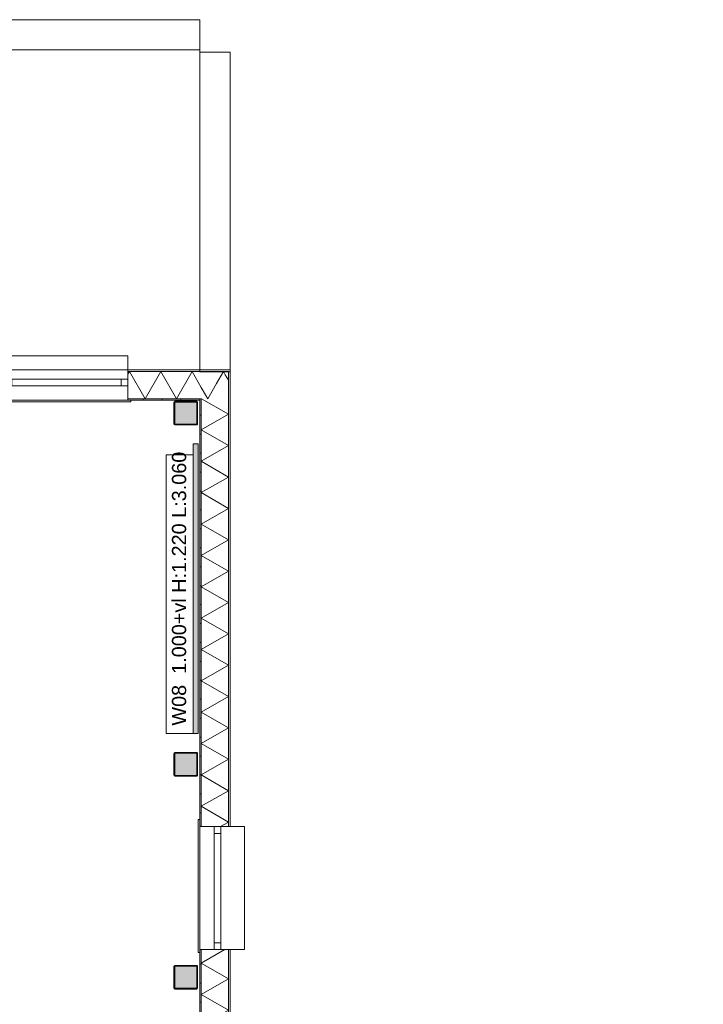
# Model space of a CAD drawing. Header units: millimetres. Extents: x -850 to 154668, y -24973 to 71030.
# Tile 130 of 212: x 23696 to 30920, y 60377 to 70780. Entities that reach past the tile are written whole.
import ezdxf

# ---------------------------------------------------------------- set-up
doc = ezdxf.new("R2010")
doc.units = ezdxf.units.MM
doc.header["$MEASUREMENT"] = 0
for name, color, linetype in [('42 Binnenwandafw', 7, 'Continuous'), ('42 Binnenwandafw Doorsnede-arcering', 7, 'Continuous'), ('Info Wandafwerking aanduiding', 7, 'Continuous'), ('New_21 Buitenwanden', 7, 'Continuous'), ('New_21 Buitenwanden Doorsnede-arcering', 7, 'Continuous'), ('New_21 Buitenwanden Laagscheidingslijnen', 7, 'Continuous'), ('New_21 Buitenwanden Ramen', 7, 'Continuous'), ('New_23 Vloeren', 7, 'Continuous'), ('New_Z Ruimtefuncties Zone omranding', 7, 'Continuous'), ('S-COLS-____-OTLN.RVT S', 7, 'Continuous'), ('S-COLS-____-OTLN.RVT S 2D arcering', 7, 'Continuous')]:
    doc.layers.add(name, color=color, linetype=linetype)
doc.styles.add('GENERATED_STYLE_1', font='txt')
pattern_1 = [(270, (0, 0), (200, 0), [])]
pattern_2 = [(180, (0, 0), (0, 200), [])]

# ---------------------------------------------------------------- blocks, each defined once
blk = doc.blocks.new('Slab_2_2', base_point=(1, 67080))
at = {"layer": 'New_23 Vloeren', "color": 1, "linetype": 'Continuous', "lineweight": 0, "flags": 128}
blk.add_lwpolyline([(1, 67080), (25601, 67080), (25601, 70460), (1, 70460)], close=True, dxfattribs=at)
blk = doc.blocks.new('Slab_3_2', base_point=(0, 51155))
at = {"layer": 'New_23 Vloeren', "color": 1, "linetype": 'Continuous', "lineweight": 0, "flags": 128}
blk.add_lwpolyline([(2, 17060), (0, 51155), (0, 51155), (0, 66760), (25600, 66760), (25600, 49880), (31400, 49880)], dxfattribs=at)
blk = doc.blocks.new('Wall_34_2', base_point=(25600, 67058))
at = {"layer": 'New_21 Buitenwanden', "color": 8, "linetype": 'Continuous', "lineweight": 0, "true_color": 0x778488, "flags": 128}
for points in [[(25615, 70438), (25600, 70438)], [(25600, 70438), (25600, 67058)], [(25902, 70438), (25615, 70438)], [(25615, 70438), (25615, 70438)], [(25920, 70438), (25902, 70438)], [(25902, 70438), (25902, 70438)], [(25920, 67058), (25920, 70438)], [(25615, 67058), (25600, 67058)], [(25902, 67058), (25615, 67058)], [(25615, 67058), (25615, 67058)], [(25920, 67058), (25902, 67058)], [(25902, 67058), (25902, 67058)]]:
    blk.add_lwpolyline(points, dxfattribs=at)
blk = doc.blocks.new('*X863')
at = {"layer": 'New_21 Buitenwanden Doorsnede-arcering', "linetype": 'Continuous', "lineweight": 0, "true_color": 0xe9ebeb}
for points in [[(24840, 67062), (24903, 67062), (24903, 67062), (24840, 67062)], [(25053, 67062), (25053, 67062), (25203, 67062), (25203, 67062)], [(25353, 67062), (25353, 67062), (25503, 67062), (25503, 67062)], [(25653, 67062), (25653, 67062), (25803, 67062), (25803, 67062)]]:
    blk.add_hatch(color=254, dxfattribs=at).paths.add_polyline_path(points)
blk = doc.blocks.new('*X873')
at = {"layer": 'New_21 Buitenwanden Doorsnede-arcering', "linetype": 'Continuous', "lineweight": 0, "true_color": 0xe9ebeb}
for points in [[(24840, 66775), (24903, 66775), (24903, 66775), (24840, 66775)], [(25053, 66775), (25053, 66775), (25203, 66775), (25203, 66775)], [(25353, 66775), (25353, 66775), (25503, 66775), (25503, 66775)]]:
    blk.add_hatch(color=254, dxfattribs=at).paths.add_polyline_path(points)
blk = doc.blocks.new('*X875')
at = {"layer": 'New_21 Buitenwanden Doorsnede-arcering', "color": 254, "linetype": 'Continuous', "lineweight": 0, "true_color": 0xe9ebeb}
for p, q in [((25849, 67062), (25777, 66937)), ((25849, 67062), (25869, 67029)), ((25615, 66893), (25658, 66818))]:
    blk.add_line(p, q, dxfattribs=at)
blk = doc.blocks.new('*X883')
at = {"layer": 'New_21 Buitenwanden Doorsnede-arcering', "color": 254, "linetype": 'Continuous', "lineweight": 0, "true_color": 0xe9ebeb}
for p, q in [((24855, 67062), (24840, 67036)), ((24855, 67062), (25021, 66775)), ((25186, 67062), (25021, 66775)), ((25186, 67062), (25352, 66775)), ((25518, 67062), (25352, 66775)), ((25518, 67062), (25615, 66893))]:
    blk.add_line(p, q, dxfattribs=at)
blk = doc.blocks.new('R1 22_7')
at = {"layer": 'New_21 Buitenwanden Ramen', "color": 1, "linetype": 'Continuous', "lineweight": 0}
for p, q in [((-725, 150.2), (-725, 168.2)), ((-725, 168.2), (680, 168.2)), ((-650, 150.2), (-680, 150.2)), ((-650, 150.2), (-680, 150.2)), ((-650, 135.2), (-650, 150.2)), ((-650, 135.2), (-650, 150.2)), ((-650, 0), (-650, 135.1)), ((-650, 0), (-650, 135.1)), ((650, 135.2), (650, 150.2)), ((650, 135.2), (650, 150.2)), ((650, 150.2), (680, 150.2)), ((650, 150.2), (680, 150.2)), ((650, 0), (650, 135.1)), ((650, 0), (650, 135.1)), ((680, 168.2), (680, 150.2)), ((-650, 0), (-577, 0)), ((-650, -72), (-650, 0)), ((-650, -72), (-650, 0)), ((-577, 0), (-577, -72)), ((-577, 0), (577, 0)), ((577, -72), (577, 0)), ((577, 0), (650, 0)), ((650, -72), (650, 0)), ((650, -72), (650, 0)), ((-577, -72), (-650, -72)), ((-650, -152), (-650, -72)), ((577, -72), (-577, -72)), ((650, -72), (577, -72)), ((650, -152), (650, -72)), ((-650, -170), (-650, -320)), ((650, -320), (650, -170)), ((-650, -320), (650, -320))]:
    blk.add_line(p, q, dxfattribs=at)
at = {"layer": 'New_21 Buitenwanden Ramen', "color": 9, "linetype": 'Continuous', "lineweight": 0}
for p, q in [((-650, 150.2), (650, 150.2)), ((-650, 135.1), (-650, 135.2)), ((-650, 135.1), (-650, 135.2)), ((650, 135.1), (650, 135.2)), ((650, 135.1), (650, 135.2)), ((-650, -170), (-650, -152)), ((650, -170), (650, -152))]:
    blk.add_line(p, q, dxfattribs=at)
blk = doc.blocks.new('*X897')
at = {"layer": 'New_21 Buitenwanden Doorsnede-arcering', "color": 254, "linetype": 'Continuous', "lineweight": 0, "true_color": 0xe9ebeb}
for p, q in [((25869, 67029), (25902, 66970)), ((25777, 66937), (25683, 66775)), ((25658, 66818), (25683, 66775))]:
    blk.add_line(p, q, dxfattribs=at)
blk = doc.blocks.new('Wall_150_2', base_point=(0, 66760))
at = {"layer": 'New_21 Buitenwanden Doorsnede-arcering', "linetype": 'Continuous', "lineweight": 0, "true_color": 0xe9ebeb}
h = blk.add_hatch(dxfattribs=at)
h.set_pattern_fill('930_Lijnen_vert_200_0002', color=254, style=0, pattern_type=2)
h.set_pattern_definition(pattern_1)
h.paths.add_polyline_path([(24840, 66775), (24840, 66760), (25600, 66760), (25600, 66775)])
h = blk.add_hatch(dxfattribs=at)
h.set_pattern_fill('930_Lijnen_vert_200_0002', color=254, style=0, pattern_type=2)
h.set_pattern_definition(pattern_1)
h.paths.add_polyline_path([(25600, 66760), (25615, 66775), (25600, 66775)])
h = blk.add_hatch(dxfattribs=at)
h.set_pattern_fill('930_Lijnen_vert_200_0002', color=254, style=0, pattern_type=2)
h.set_pattern_definition(pattern_1)
h.paths.add_polyline_path([(25600, 66760), (25615, 66760), (25615, 66775)])
at = {"layer": 'New_21 Buitenwanden', "color": 8, "linetype": 'Continuous', "lineweight": 0, "true_color": 0x778488}
for p, q in [((24840, 67080), (24840, 67062)), ((24840, 67062), (24840, 66982)), ((24840, 66982), (24840, 66910)), ((24840, 66910), (24840, 66775)), ((24840, 66775), (24840, 66760)), ((24840, 66775), (24840, 66775)), ((24840, 66760), (24870, 66760))]:
    blk.add_line(p, q, dxfattribs=at)
at = {"layer": 'New_21 Buitenwanden', "color": 8, "linetype": 'Continuous', "lineweight": 0, "true_color": 0x778488, "flags": 128}
for points in [[(25920, 67080), (24840, 67080)], [(25920, 67080), (25920, 67062)], [(24840, 66760), (25600, 66760)]]:
    blk.add_lwpolyline(points, dxfattribs=at)
at = {"layer": 'New_21 Buitenwanden Laagscheidingslijnen', "color": 8, "linetype": 'Continuous', "lineweight": 0, "true_color": 0x778488}
for p, q in [((25902, 67062), (24840, 67062)), ((25615, 67062), (24840, 67062)), ((25902, 67062), (25615, 67062)), ((25902, 67062), (25902, 67062)), ((25902, 67062), (25902, 67062)), ((25902, 66775), (25902, 67062)), ((24840, 66775), (25615, 66775)), ((24840, 66775), (25615, 66775)), ((25615, 66760), (25615, 66775)), ((25615, 66775), (25615, 66775))]:
    blk.add_line(p, q, dxfattribs=at)
at = {"layer": 'New_21 Buitenwanden', "color": 8, "lineweight": 0, "true_color": 0x778488}
for name in ['*X863', '*X883', '*X875', '*X897', '*X873']:
    blk.add_blockref(name, (0, 0), dxfattribs=at)
at = {"layer": 'New_21 Buitenwanden Ramen', "color": 1, "linetype": 'Continuous', "lineweight": 0, "xscale": -1, "zscale": 1000, "rotation": 180}
blk.add_blockref('R1 22_7', (24190, 66910), dxfattribs=at)
blk = doc.blocks.new('*X902')
at = {"layer": 'New_21 Buitenwanden Doorsnede-arcering', "linetype": 'Continuous', "lineweight": 0, "true_color": 0xe9ebeb}
for points in [[(25902, 60899), (25902, 60899), (25902, 60955), (25902, 60955)], [(25902, 60749), (25902, 60749), (25902, 60599), (25902, 60599)], [(25902, 60449), (25902, 60449), (25902, 60299), (25902, 60299)], [(25902, 60149), (25902, 60149), (25902, 59999), (25902, 59999)], [(25902, 59849), (25902, 59849), (25902, 59755), (25902, 59755)]]:
    blk.add_hatch(color=254, dxfattribs=at).paths.add_polyline_path(points)
blk = doc.blocks.new('*X903')
at = {"layer": 'New_21 Buitenwanden Doorsnede-arcering', "linetype": 'Continuous', "lineweight": 0, "true_color": 0xe9ebeb}
for points in [[(25902, 67049), (25902, 67049), (25902, 66899), (25902, 66899)], [(25902, 66749), (25902, 66749), (25902, 66599), (25902, 66599)], [(25902, 66449), (25902, 66449), (25902, 66299), (25902, 66299)], [(25902, 66149), (25902, 66149), (25902, 65999), (25902, 65999)], [(25902, 65849), (25902, 65849), (25902, 65699), (25902, 65699)], [(25902, 65549), (25902, 65549), (25902, 65399), (25902, 65399)], [(25902, 65249), (25902, 65249), (25902, 65099), (25902, 65099)], [(25902, 64949), (25902, 64949), (25902, 64799), (25902, 64799)], [(25902, 64649), (25902, 64649), (25902, 64499), (25902, 64499)], [(25902, 64349), (25902, 64349), (25902, 64199), (25902, 64199)], [(25902, 64049), (25902, 64049), (25902, 63899), (25902, 63899)], [(25902, 63749), (25902, 63749), (25902, 63599), (25902, 63599)], [(25902, 63449), (25902, 63449), (25902, 63299), (25902, 63299)], [(25902, 63149), (25902, 63149), (25902, 62999), (25902, 62999)], [(25902, 62849), (25902, 62849), (25902, 62699), (25902, 62699)], [(25902, 62549), (25902, 62549), (25902, 62399), (25902, 62399)]]:
    blk.add_hatch(color=254, dxfattribs=at).paths.add_polyline_path(points)
blk = doc.blocks.new('*X904')
at = {"layer": 'New_21 Buitenwanden Doorsnede-arcering', "linetype": 'Continuous', "lineweight": 0, "true_color": 0xe9ebeb}
for points in [[(25615, 66749), (25615, 66749), (25615, 66599), (25615, 66599)], [(25615, 66449), (25615, 66449), (25615, 66299), (25615, 66299)], [(25615, 66149), (25615, 66149), (25615, 65999), (25615, 65999)], [(25615, 65849), (25615, 65849), (25615, 65699), (25615, 65699)], [(25615, 65549), (25615, 65549), (25615, 65399), (25615, 65399)], [(25615, 65249), (25615, 65249), (25615, 65099), (25615, 65099)], [(25615, 64949), (25615, 64949), (25615, 64799), (25615, 64799)], [(25615, 64649), (25615, 64649), (25615, 64499), (25615, 64499)], [(25615, 64349), (25615, 64349), (25615, 64199), (25615, 64199)], [(25615, 64049), (25615, 64049), (25615, 63899), (25615, 63899)], [(25615, 63749), (25615, 63749), (25615, 63599), (25615, 63599)], [(25615, 63449), (25615, 63449), (25615, 63299), (25615, 63299)], [(25615, 63149), (25615, 63149), (25615, 62999), (25615, 62999)], [(25615, 62849), (25615, 62849), (25615, 62699), (25615, 62699)], [(25615, 62549), (25615, 62549), (25615, 62399), (25615, 62399)]]:
    blk.add_hatch(color=254, dxfattribs=at).paths.add_polyline_path(points)
blk = doc.blocks.new('*X905')
at = {"layer": 'New_21 Buitenwanden Doorsnede-arcering', "linetype": 'Continuous', "lineweight": 0, "true_color": 0xe9ebeb}
for points in [[(25615, 60955), (25615, 60899), (25615, 60899), (25615, 60955)], [(25615, 60749), (25615, 60749), (25615, 60599), (25615, 60599)], [(25615, 60449), (25615, 60449), (25615, 60299), (25615, 60299)], [(25615, 60149), (25615, 60149), (25615, 59999), (25615, 59999)], [(25615, 59849), (25615, 59755), (25615, 59755), (25615, 59849)]]:
    blk.add_hatch(color=254, dxfattribs=at).paths.add_polyline_path(points)
blk = doc.blocks.new('*X913')
at = {"layer": 'New_21 Buitenwanden Doorsnede-arcering', "color": 254, "linetype": 'Continuous', "lineweight": 0, "true_color": 0xe9ebeb}
for p, q in [((25863, 60955), (25615, 60812)), ((25902, 60646), (25615, 60812)), ((25902, 60646), (25615, 60480)), ((25902, 60315), (25615, 60480)), ((25902, 60315), (25615, 60149)), ((25902, 59983), (25615, 60149)), ((25902, 59983), (25615, 59818)), ((25724, 59755), (25615, 59818))]:
    blk.add_line(p, q, dxfattribs=at)
blk = doc.blocks.new('*X914')
at = {"layer": 'New_21 Buitenwanden Doorsnede-arcering', "color": 254, "linetype": 'Continuous', "lineweight": 0, "true_color": 0xe9ebeb}
for p, q in [((25902, 66611), (25618, 66775)), ((25902, 66611), (25615, 66446)), ((25902, 66280), (25615, 66446)), ((25902, 66280), (25615, 66114)), ((25902, 65948), (25615, 66114)), ((25902, 65948), (25615, 65783)), ((25902, 65617), (25615, 65783)), ((25902, 65617), (25615, 65451)), ((25902, 65286), (25615, 65451)), ((25902, 65286), (25615, 65120)), ((25902, 64954), (25615, 65120)), ((25902, 64954), (25615, 64789)), ((25902, 64623), (25615, 64789)), ((25902, 64623), (25615, 64457)), ((25902, 64291), (25615, 64457)), ((25902, 64291), (25615, 64126)), ((25902, 63960), (25615, 64126)), ((25902, 63960), (25615, 63794)), ((25902, 63629), (25615, 63794)), ((25902, 63629), (25615, 63463)), ((25902, 63297), (25615, 63463)), ((25902, 63297), (25615, 63132)), ((25902, 62966), (25615, 63132)), ((25902, 62966), (25615, 62800)), ((25902, 62634), (25615, 62800)), ((25902, 62634), (25615, 62469)), ((25902, 62303), (25615, 62469)), ((25902, 62303), (25819, 62255))]:
    blk.add_line(p, q, dxfattribs=at)
blk = doc.blocks.new('Wall_151_2', base_point=(25600, 66760))
at = {"layer": 'New_21 Buitenwanden Doorsnede-arcering', "linetype": 'Continuous', "lineweight": 0, "true_color": 0xe9ebeb}
h = blk.add_hatch(dxfattribs=at)
h.set_pattern_fill('930_Lijnen_vert_200_0002', color=254, style=0, pattern_type=2)
h.set_pattern_definition(pattern_2)
h.paths.add_polyline_path([(25615, 66760), (25600, 66760), (25600, 62255), (25615, 62255)])
h = blk.add_hatch(dxfattribs=at)
h.set_pattern_fill('930_Lijnen_vert_200_0002', color=254, style=0, pattern_type=2)
h.set_pattern_definition(pattern_2)
h.paths.add_polyline_path([(25615, 60955), (25600, 60955), (25600, 59755), (25615, 59755)])
at = {"layer": 'New_21 Buitenwanden', "color": 8, "linetype": 'Continuous', "lineweight": 0, "true_color": 0x778488}
for p, q in [((25600, 62255), (25600, 62285)), ((25615, 62255), (25600, 62255)), ((25615, 62255), (25615, 62255)), ((25750, 62255), (25615, 62255)), ((25822, 62255), (25750, 62255)), ((25902, 62255), (25822, 62255)), ((25920, 62255), (25902, 62255)), ((25600, 60955), (25600, 60925)), ((25615, 60955), (25600, 60955)), ((25615, 60955), (25615, 60955)), ((25750, 60955), (25615, 60955)), ((25822, 60955), (25750, 60955)), ((25902, 60955), (25822, 60955)), ((25920, 60955), (25902, 60955))]:
    blk.add_line(p, q, dxfattribs=at)
at = {"layer": 'New_21 Buitenwanden', "color": 8, "linetype": 'Continuous', "lineweight": 0, "true_color": 0x778488, "flags": 128}
for points in [[(25920, 62255), (25920, 67062)], [(25600, 66760), (25600, 62255)], [(25600, 60955), (25600, 59755)], [(25920, 59755), (25920, 60955)]]:
    blk.add_lwpolyline(points, dxfattribs=at)
at = {"layer": 'New_21 Buitenwanden Laagscheidingslijnen', "color": 8, "linetype": 'Continuous', "lineweight": 0, "true_color": 0x778488}
for p, q in [((25902, 62255), (25902, 67062)), ((25902, 67062), (25902, 67062)), ((25902, 66775), (25902, 67062)), ((25615, 66760), (25615, 66775)), ((25615, 66775), (25615, 66775)), ((25615, 66775), (25615, 62255)), ((25615, 66760), (25615, 62255)), ((25902, 62255), (25902, 66775)), ((25615, 60955), (25615, 59755)), ((25615, 60955), (25615, 59755)), ((25902, 59755), (25902, 60955)), ((25902, 59755), (25902, 60955))]:
    blk.add_line(p, q, dxfattribs=at)
at = {"layer": 'New_21 Buitenwanden', "color": 8, "lineweight": 0, "true_color": 0x778488}
for name in ['*X903', '*X914', '*X904', '*X905', '*X913', '*X902']:
    blk.add_blockref(name, (0, 0), dxfattribs=at)
at = {"layer": 'New_21 Buitenwanden Ramen', "color": 1, "linetype": 'Continuous', "lineweight": 0, "xscale": -1, "zscale": 1000, "rotation": 89.99999999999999}
blk.add_blockref('R1 22_7', (25750, 61605), dxfattribs=at)
blk = doc.blocks.new('Wall_163_2', base_point=(25600, 70460))
at = {"layer": 'New_21 Buitenwanden', "color": 8, "linetype": 'Continuous', "lineweight": 0, "true_color": 0x778488, "flags": 128}
for points in [[(25600, 70780), (14675, 70780)], [(25600, 70780), (25600, 70762)], [(25600, 70762), (25600, 70762)], [(25600, 70762), (25600, 70475)], [(14675, 70460), (25600, 70460)], [(25600, 70475), (25600, 70475)], [(25600, 70475), (25600, 70460)]]:
    blk.add_lwpolyline(points, dxfattribs=at)
blk = doc.blocks.new('Wall_278_2', base_point=(25601, 66298))
at = {"layer": '42 Binnenwandafw Doorsnede-arcering', "linetype": 'Continuous', "lineweight": 0, "true_color": 0x934451}
blk.add_hatch(color=15, dxfattribs=at).paths.add_polyline_path([(25531, 66298), (25531, 63238), (25581, 63238), (25581, 66298)])
at = {"layer": '42 Binnenwandafw', "color": 15, "linetype": 'Continuous', "lineweight": 0, "true_color": 0x934451, "flags": 128}
for points in [[(25531, 66298), (25531, 63238)], [(25581, 66298), (25531, 66298)], [(25581, 63238), (25581, 66298)], [(25531, 63238), (25581, 63238)]]:
    blk.add_lwpolyline(points, dxfattribs=at)
blk = doc.blocks.new('Column 178[18]_2', base_point=(1, 3))
at = {"layer": 'S-COLS-____-OTLN.RVT S 2D arcering', "linetype": 'Continuous', "lineweight": 0, "true_color": 0x778488}
h = blk.add_hatch(color=8, dxfattribs=at)
h.paths.add_polyline_path([(25326, 66511), (25327, 66506), (25329, 66502), (25334, 66499), (25339, 66498), (25563, 66498), (25567, 66499), (25572, 66502), (25575, 66506), (25576, 66511), (25576, 66735), (25575, 66740), (25572, 66744), (25567, 66747), (25563, 66748), (25339, 66748), (25334, 66747), (25329, 66744), (25327, 66740), (25326, 66735)])
h.paths.add_polyline_path([(25563, 66506), (25339, 66506), (25337, 66506), (25335, 66507), (25334, 66509), (25334, 66511), (25334, 66735), (25334, 66737), (25335, 66738), (25337, 66740), (25339, 66740), (25563, 66740), (25564, 66740), (25566, 66738), (25567, 66737), (25568, 66735), (25568, 66511), (25567, 66509), (25566, 66507), (25564, 66506)], flags=0)
blk.add_hatch(color=8, dxfattribs=at).paths.add_polyline_path([(25563, 66740), (25339, 66740), (25337, 66740), (25335, 66738), (25334, 66737), (25334, 66735), (25334, 66511), (25334, 66509), (25335, 66507), (25337, 66506), (25339, 66506), (25563, 66506), (25564, 66506), (25566, 66507), (25567, 66509), (25568, 66511), (25568, 66735), (25567, 66737), (25566, 66738), (25564, 66740)])
at = {"layer": 'S-COLS-____-OTLN.RVT S', "color": 1, "linetype": 'Continuous', "lineweight": 0}
for p, q in [((25327, 66740), (25326, 66735)), ((25326, 66735), (25326, 66511)), ((25329, 66744), (25327, 66740)), ((25334, 66747), (25329, 66744)), ((25339, 66748), (25334, 66747)), ((25334, 66737), (25335, 66738)), ((25334, 66735), (25334, 66737)), ((25334, 66511), (25334, 66735)), ((25335, 66738), (25337, 66740)), ((25337, 66740), (25339, 66740)), ((25563, 66748), (25339, 66748)), ((25339, 66740), (25563, 66740)), ((25567, 66747), (25563, 66748)), ((25563, 66740), (25564, 66740)), ((25564, 66740), (25566, 66738)), ((25566, 66738), (25567, 66737)), ((25572, 66744), (25567, 66747)), ((25567, 66737), (25568, 66735)), ((25568, 66735), (25568, 66511)), ((25575, 66740), (25572, 66744)), ((25576, 66735), (25575, 66740)), ((25576, 66511), (25576, 66735)), ((25326, 66511), (25327, 66506)), ((25327, 66506), (25329, 66502)), ((25329, 66502), (25334, 66499)), ((25334, 66509), (25334, 66511)), ((25335, 66507), (25334, 66509)), ((25334, 66499), (25339, 66498)), ((25337, 66506), (25335, 66507)), ((25339, 66506), (25337, 66506)), ((25563, 66506), (25339, 66506)), ((25339, 66498), (25563, 66498)), ((25564, 66506), (25563, 66506)), ((25563, 66498), (25567, 66499)), ((25566, 66507), (25564, 66506)), ((25567, 66509), (25566, 66507)), ((25568, 66511), (25567, 66509)), ((25567, 66499), (25572, 66502)), ((25572, 66502), (25575, 66506)), ((25575, 66506), (25576, 66511))]:
    blk.add_line(p, q, dxfattribs=at)
blk = doc.blocks.new('Column 182[22]_2', base_point=(1, 3))
at = {"layer": 'S-COLS-____-OTLN.RVT S 2D arcering', "linetype": 'Continuous', "lineweight": 0, "true_color": 0x778488}
h = blk.add_hatch(color=8, dxfattribs=at)
h.paths.add_polyline_path([(25326, 60551), (25327, 60546), (25329, 60542), (25334, 60539), (25339, 60538), (25563, 60538), (25567, 60539), (25572, 60542), (25575, 60546), (25576, 60551), (25576, 60775), (25575, 60780), (25572, 60784), (25567, 60787), (25563, 60788), (25339, 60788), (25334, 60787), (25329, 60784), (25327, 60780), (25326, 60775)])
h.paths.add_polyline_path([(25563, 60546), (25339, 60546), (25337, 60546), (25335, 60547), (25334, 60549), (25334, 60551), (25334, 60775), (25334, 60777), (25335, 60778), (25337, 60780), (25339, 60780), (25563, 60780), (25564, 60780), (25566, 60778), (25567, 60777), (25568, 60775), (25568, 60551), (25567, 60549), (25566, 60547), (25564, 60546)], flags=0)
blk.add_hatch(color=8, dxfattribs=at).paths.add_polyline_path([(25563, 60780), (25339, 60780), (25337, 60780), (25335, 60778), (25334, 60777), (25334, 60775), (25334, 60551), (25334, 60549), (25335, 60547), (25337, 60546), (25339, 60546), (25563, 60546), (25564, 60546), (25566, 60547), (25567, 60549), (25568, 60551), (25568, 60775), (25567, 60777), (25566, 60778), (25564, 60780)])
at = {"layer": 'S-COLS-____-OTLN.RVT S', "color": 1, "linetype": 'Continuous', "lineweight": 0}
for p, q in [((25327, 60780), (25326, 60775)), ((25326, 60775), (25326, 60551)), ((25329, 60784), (25327, 60780)), ((25334, 60787), (25329, 60784)), ((25339, 60788), (25334, 60787)), ((25334, 60777), (25335, 60778)), ((25334, 60775), (25334, 60777)), ((25334, 60551), (25334, 60775)), ((25335, 60778), (25337, 60780)), ((25337, 60780), (25339, 60780)), ((25563, 60788), (25339, 60788)), ((25339, 60780), (25563, 60780)), ((25567, 60787), (25563, 60788)), ((25563, 60780), (25564, 60780)), ((25564, 60780), (25566, 60778)), ((25566, 60778), (25567, 60777)), ((25572, 60784), (25567, 60787)), ((25567, 60777), (25568, 60775)), ((25568, 60775), (25568, 60551)), ((25575, 60780), (25572, 60784)), ((25576, 60775), (25575, 60780)), ((25576, 60551), (25576, 60775)), ((25326, 60551), (25327, 60546)), ((25334, 60549), (25334, 60551)), ((25335, 60547), (25334, 60549)), ((25567, 60549), (25566, 60547)), ((25568, 60551), (25567, 60549)), ((25575, 60546), (25576, 60551)), ((25327, 60546), (25329, 60542)), ((25329, 60542), (25334, 60539)), ((25334, 60539), (25339, 60538)), ((25337, 60546), (25335, 60547)), ((25339, 60546), (25337, 60546)), ((25563, 60546), (25339, 60546)), ((25339, 60538), (25563, 60538)), ((25564, 60546), (25563, 60546)), ((25563, 60538), (25567, 60539)), ((25566, 60547), (25564, 60546)), ((25567, 60539), (25572, 60542)), ((25572, 60542), (25575, 60546))]:
    blk.add_line(p, q, dxfattribs=at)
blk = doc.blocks.new('Column 304[144]_2', base_point=(1, 3))
at = {"layer": 'S-COLS-____-OTLN.RVT S 2D arcering', "linetype": 'Continuous', "lineweight": 0, "true_color": 0x778488}
h = blk.add_hatch(color=8, dxfattribs=at)
h.paths.add_polyline_path([(25326, 62801), (25327, 62796), (25329, 62792), (25334, 62789), (25339, 62788), (25563, 62788), (25567, 62789), (25572, 62792), (25575, 62796), (25576, 62801), (25576, 63025), (25575, 63030), (25572, 63034), (25567, 63037), (25563, 63038), (25339, 63038), (25334, 63037), (25329, 63034), (25327, 63030), (25326, 63025)])
h.paths.add_polyline_path([(25563, 62796), (25339, 62796), (25337, 62796), (25335, 62797), (25334, 62799), (25334, 62801), (25334, 63025), (25334, 63027), (25335, 63028), (25337, 63030), (25339, 63030), (25563, 63030), (25564, 63030), (25566, 63028), (25567, 63027), (25568, 63025), (25568, 62801), (25567, 62799), (25566, 62797), (25564, 62796)], flags=0)
blk.add_hatch(color=8, dxfattribs=at).paths.add_polyline_path([(25563, 63030), (25339, 63030), (25337, 63030), (25335, 63028), (25334, 63027), (25334, 63025), (25334, 62801), (25334, 62799), (25335, 62797), (25337, 62796), (25339, 62796), (25563, 62796), (25564, 62796), (25566, 62797), (25567, 62799), (25568, 62801), (25568, 63025), (25567, 63027), (25566, 63028), (25564, 63030)])
at = {"layer": 'S-COLS-____-OTLN.RVT S', "color": 1, "linetype": 'Continuous', "lineweight": 0}
for p, q in [((25327, 63030), (25326, 63025)), ((25326, 63025), (25326, 62801)), ((25329, 63034), (25327, 63030)), ((25334, 63037), (25329, 63034)), ((25339, 63038), (25334, 63037)), ((25334, 63027), (25335, 63028)), ((25334, 63025), (25334, 63027)), ((25334, 62801), (25334, 63025)), ((25335, 63028), (25337, 63030)), ((25337, 63030), (25339, 63030)), ((25563, 63038), (25339, 63038)), ((25339, 63030), (25563, 63030)), ((25567, 63037), (25563, 63038)), ((25563, 63030), (25564, 63030)), ((25564, 63030), (25566, 63028)), ((25566, 63028), (25567, 63027)), ((25572, 63034), (25567, 63037)), ((25567, 63027), (25568, 63025)), ((25568, 63025), (25568, 62801)), ((25575, 63030), (25572, 63034)), ((25576, 63025), (25575, 63030)), ((25576, 62801), (25576, 63025)), ((25326, 62801), (25327, 62796)), ((25327, 62796), (25329, 62792)), ((25329, 62792), (25334, 62789)), ((25334, 62799), (25334, 62801)), ((25335, 62797), (25334, 62799)), ((25334, 62789), (25339, 62788)), ((25337, 62796), (25335, 62797)), ((25339, 62796), (25337, 62796)), ((25563, 62796), (25339, 62796)), ((25339, 62788), (25563, 62788)), ((25564, 62796), (25563, 62796)), ((25563, 62788), (25567, 62789)), ((25566, 62797), (25564, 62796)), ((25567, 62799), (25566, 62797)), ((25568, 62801), (25567, 62799)), ((25567, 62789), (25572, 62792)), ((25572, 62792), (25575, 62796)), ((25575, 62796), (25576, 62801))]:
    blk.add_line(p, q, dxfattribs=at)

msp = doc.modelspace()

# ---------------------------------------------------------------- linework, layer by layer
at = {"layer": 'Info Wandafwerking aanduiding', "color": 9, "linetype": 'Continuous', "lineweight": 0, "flags": 128}
msp.add_lwpolyline([(25245, 63238), (25245, 66183), (25531, 66183), (25531, 63238)], close=True, dxfattribs=at)
at = {"layer": 'New_Z Ruimtefuncties Zone omranding', "color": 231, "linetype": 'Continuous', "lineweight": 0, "true_color": 0xf9acba, "flags": 128}
msp.add_lwpolyline([(17150, 66760), (17150, 59760), (19547, 59760), (19547, 59260), (22247, 59260), (22247, 59860), (25598, 59860), (25598, 66760)], close=True, dxfattribs=at)

# ---------------------------------------------------------------- block references
at = {"layer": '42 Binnenwandafw', "color": 15, "lineweight": 0, "true_color": 0x934451}
msp.add_blockref('Wall_278_2', (25601, 66298), dxfattribs=at)
at = {"layer": 'New_21 Buitenwanden', "color": 8, "lineweight": 0, "true_color": 0x778488}
for name, p in [('Wall_34_2', (25600, 67058)), ('Wall_150_2', (0, 66760)), ('Wall_151_2', (25600, 66760))]:
    msp.add_blockref(name, p, dxfattribs=at)
at = {"layer": 'New_23 Vloeren', "color": 1, "linetype": 'Continuous', "lineweight": 0}
for name, p in [('Slab_2_2', (1, 67080)), ('Slab_3_2', (0, 51155))]:
    msp.add_blockref(name, p, dxfattribs=at)
at = {"layer": 'S-COLS-____-OTLN.RVT S', "color": 1, "linetype": 'Continuous', "lineweight": 0}
for name in ['Column 178[18]_2', 'Column 304[144]_2', 'Column 182[22]_2']:
    msp.add_blockref(name, (1, 3), dxfattribs=at)

# ---------------------------------------------------------------- texts
at = {"layer": 'Info Wandafwerking aanduiding', "color": 2, "linetype": 'Continuous', "lineweight": 0, "insert": (25457, 63263), "char_height": 150, "attachment_point": 7, "rotation": 90, "style": 'GENERATED_STYLE_1'}
msp.add_mtext('\\A1;{\\pql;\\fArial|b0|i0|c0|p38; W08 \\fArial|b0|i0|c0|p38; \\fArial|b0|i0|c0|p38;1.000\\fArial|b0|i0|c0|p38;+vl H:\\fArial|b0|i0|c0|p38;1.220\\fArial|b0|i0|c0|p38; L:\\fArial|b0|i0|c0|p38;3.060}', dxfattribs=at)

# ---------------------------------------------------------------- next in the draw order: block references
at = {"layer": 'New_21 Buitenwanden', "color": 8, "lineweight": 0, "true_color": 0x778488}
msp.add_blockref('Wall_163_2', (25600, 70460), dxfattribs=at)

doc.saveas('drawing.dxf')
